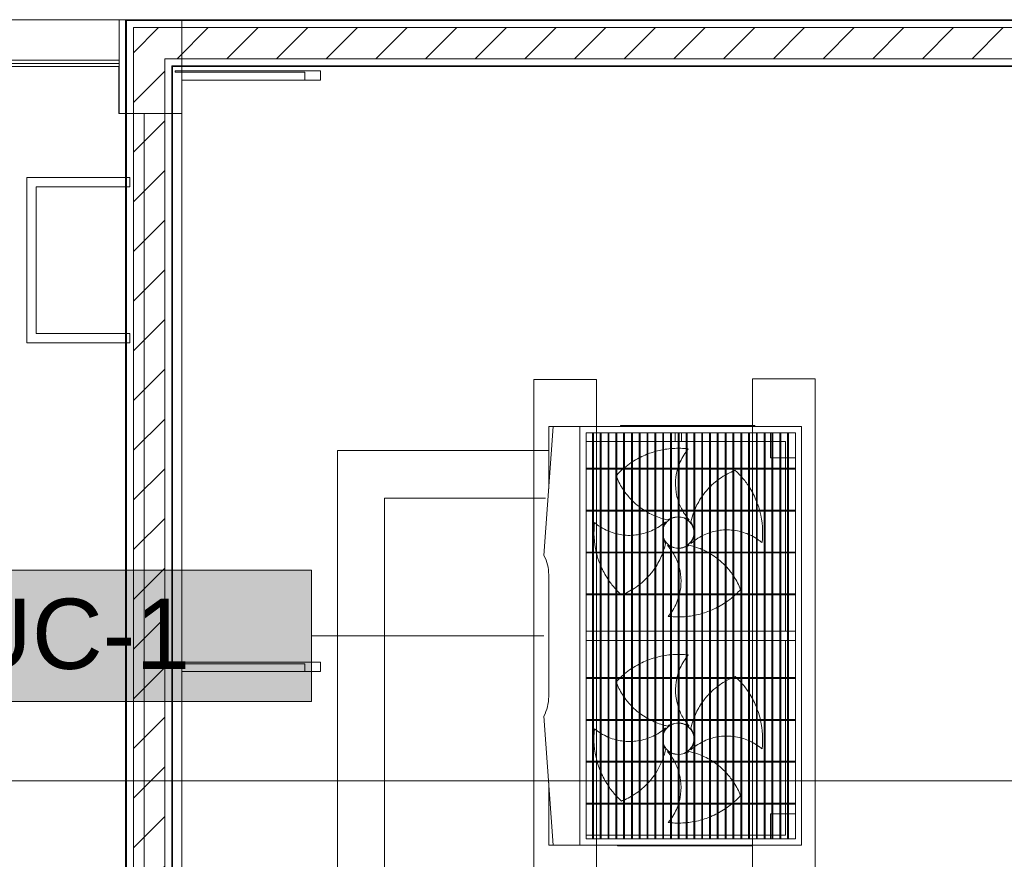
# Model space of a CAD drawing. Header units: metres. Extents: x 2.5 to 41.3, y -72.9 to -49.4.
# Tile 23 of 28: x 34.7 to 37.8, y -53.7 to -51. Entities that reach past the tile are written whole.
import ezdxf

# ---------------------------------------------------------------- set-up
doc = ezdxf.new("R2010")
doc.units = ezdxf.units.M
for name, color, linetype, lineweight in [('A-COLS', 7, 'Continuous', 18), ('A-GLAZ-CWMG', 7, 'Continuous', 18), ('A-WALL', 7, 'Continuous', 18), ('A-WALL-PATT', 7, 'Continuous', 18), ('G-ANNO-SYMB', 7, 'Continuous', 9), ('I-WALL', 7, 'Continuous', 18), ('M-EQPM', 7, 'Continuous', 18), ('S-BEAM', 7, 'Continuous', 18), ('S-COLS', 7, 'Continuous', 18)]:
    doc.layers.add(name, color=color, linetype=linetype, lineweight=lineweight)
for name, color, linetype, lineweight, true_color in [('LAJE TÉCNICA -FRIG_dwg', 7, 'Continuous', 18, 0x767676), ('M-EQPM-IDEN', 1, 'Continuous', 9, 0xff0000), ('TUB_FRIGO', 30, 'Continuous', 18, 0xff7f00)]:
    doc.layers.add(name, color=color, linetype=linetype, lineweight=lineweight, true_color=true_color)
doc.styles.add('Arial_4', font='arial.ttf', dxfattribs={"height": 0.225})
pattern_1 = [(50, (21.555, -62.9), (0.5465545, -0.047815), [0.05715, -0.62865]), (355, (21.555, -62.9), (-0.105728, 0.573166), [0.04572, -0.50292]), (100.451, (21.601, -62.904), (0.440828, 0.525349), [0.04857, -0.53427]), (46.184, (21.555, -62.748), (0.813237, -0.12613), [0.08573, -0.94298]), (96.636, (21.623, -62.758), (0.712212, 0.742287), [0.07286, -0.80141]), (351.184, (21.555, -62.748), (0.712217, 0.742274), [0.06858, -0.75438]), (21, (21.631, -62.786), (0.454846, -0.306795), [0.05715, -0.62865]), (326, (21.631, -62.786), (0.185405, 0.55256), [0.04572, -0.50292]), (71.451, (21.669, -62.811), (0.640251, 0.245763), [0.04857, -0.53427]), (37.5, (21.555, -62.9), (0.009261, 0.2536672), [0.02515, -0.47168, 0.02515, -0.48539, -0.50482]), (37.5, (21.555, -62.9), (0.009261, 0.2536672), [-1.007, 0.02515, -0.47968]), (7.5, (21.555, -62.9), (0.2004558, 0.300546), [0.02515, -0.26594, 0.02515, -0.46025, -0.1924]), (7.5, (21.555, -62.9), (0.2004558, 0.300546), [-0.77648, 0.02515, -0.16726]), (327.5, (21.385, -62.9), (0.4067682, -0.0171882), [0.02515, -0.16535, 0.02515, -0.56921, -0.78867]), (327.5, (21.385, -62.9), (0.4067682, -0.0171882), [-0.78486, 0.02515, -0.76352]), (317.5, (21.309, -62.9), (0.444383, 0.0762794), [0.02515, -0.2225, 0.02515, -0.36957, -0.56007]), (317.5, (21.309, -62.9), (0.444383, 0.0762794), [-0.64237, 0.02515, -0.53492])]
pattern_2 = [(45, (21.555, -62.9), (-0.0795495, 0.0795495), [])]

# ---------------------------------------------------------------- blocks, each defined once
blk = doc.blocks.new('Rectangular Mullion - 50 x 150mm-8366539-LAJE TÉCNICA - FRIGORÍFICA')
at = {"layer": 'A-GLAZ-CWMG', "color": 253, "true_color": 0xaaaaaa}
for p, q in [((35.1876, -51.2088), (35.1876, -51.2138)), ((35.6529, -51.2088), (35.1876, -51.2088)), ((35.1876, -51.2138), (35.6026, -51.2138)), ((35.6026, -51.2138), (35.6026, -51.2388)), ((35.6529, -51.2388), (35.6529, -51.2088)), ((35.6026, -51.2388), (35.2086, -51.2388)), ((35.6026, -51.2388), (35.6529, -51.2388))]:
    blk.add_line(p, q, dxfattribs=at)
blk = doc.blocks.new('Rectangular Mullion - 50 x 150mm-8366537-LAJE TÉCNICA - FRIGORÍFICA')
at = {"layer": 'A-GLAZ-CWMG', "color": 253, "true_color": 0xaaaaaa}
for p, q in [((35.1876, -53.1025), (35.1876, -53.1075)), ((35.6529, -53.1025), (35.1876, -53.1025)), ((35.1876, -53.1075), (35.6026, -53.1075)), ((35.6026, -53.1075), (35.6026, -53.1325)), ((35.6529, -53.1325), (35.6529, -53.1025)), ((35.2086, -53.1325), (35.6026, -53.1325)), ((35.6026, -53.1325), (35.6529, -53.1325))]:
    blk.add_line(p, q, dxfattribs=at)
blk = doc.blocks.new('Equipamento mecânico 1 - Equipamento mecânico 1-7994263-LAJE TÉCNICA - FRIGORÍFICA')
at = {"layer": 'M-EQPM', "color": 1, "true_color": 0xff0000}
for p, q in [((35.0424, -51.5504), (34.7124, -51.5504)), ((34.7124, -51.5504), (34.7124, -52.0804)), ((35.0424, -51.5504), (34.7124, -51.5504)), ((34.7124, -51.5504), (34.7124, -52.0804)), ((35.0424, -51.5804), (35.0424, -51.5504)), ((35.0424, -51.5804), (35.0424, -51.5504)), ((34.7424, -51.5804), (35.0424, -51.5804)), ((34.7424, -52.0504), (34.7424, -51.5804)), ((34.7424, -51.5804), (35.0424, -51.5804)), ((34.7424, -52.0504), (34.7424, -51.5804)), ((35.0424, -52.0504), (34.7424, -52.0504)), ((35.0424, -52.0504), (34.7424, -52.0504)), ((35.0424, -52.0804), (35.0424, -52.0504)), ((35.0424, -52.0804), (35.0424, -52.0504)), ((34.7124, -52.0804), (35.0424, -52.0804)), ((34.7124, -52.0804), (35.0424, -52.0804))]:
    blk.add_line(p, q, dxfattribs=at)
blk = doc.blocks.new('4 GRE - ESCOLA DE CINEMA E AUDIOVISUAL CINE REX R07_rvt-1-LAJE TÉCNICA - FRIGORÍFICA')
at = {"layer": 'A-WALL-PATT', "true_color": 0xd4d4d4}
h = blk.add_hatch(dxfattribs=at)
h.set_pattern_fill('FP_1', color=254, style=0, pattern_type=2)
h.set_pattern_definition(pattern_1)
h.paths.add_polyline_path([(40.0373, -51.0479), (40.1673, -51.0479), (40.1673, -51.0454), (35.029, -51.0454), (35.029, -51.0479), (39.4277, -51.0479)])
h = blk.add_hatch(dxfattribs=at)
h.set_pattern_fill('FP_1', color=254, style=0, pattern_type=2)
h.set_pattern_definition(pattern_1)
h.paths.add_polyline_path([(35.029, -54.842), (35.0315, -54.842), (35.0309, -52.0804), (35.029, -52.0804), (35.029, -54.4523)])
h.paths.add_polyline_path([(35.0315, -52.0504), (35.0312, -51.5804), (35.029, -51.5804), (35.029, -52.0504), (35.0309, -52.0504)])
h.paths.add_polyline_path([(35.029, -51.5504), (35.0315, -51.5504), (35.0315, -51.0479), (35.029, -51.0479), (35.029, -51.3037)])
h = blk.add_hatch(dxfattribs=at)
h.set_pattern_fill('FP_2', color=254, style=0, pattern_type=2)
h.set_pattern_definition(pattern_2)
h.paths.add_polyline_path([(40.0373, -51.1704), (40.0373, -51.0704), (35.054, -51.0704), (35.054, -51.1704), (39.4277, -51.1704)])
h = blk.add_hatch(dxfattribs=at)
h.set_pattern_fill('FP_2', color=254, style=0, pattern_type=2)
h.set_pattern_definition(pattern_2)
h.paths.add_polyline_path([(35.154, -54.842), (35.154, -51.1704), (35.054, -51.1704), (35.054, -54.842), (35.1385, -54.842)])
h = blk.add_hatch(dxfattribs=at)
h.set_pattern_fill('FP_1', color=254, style=0, pattern_type=2)
h.set_pattern_definition(pattern_1)
h.paths.add_polyline_path([(40.0373, -51.1954), (40.0373, -51.1929), (35.1765, -51.1929), (35.1765, -51.1954), (39.4277, -51.1954)])
h = blk.add_hatch(dxfattribs=at)
h.set_pattern_fill('FP_1', color=254, style=0, pattern_type=2)
h.set_pattern_definition(pattern_1)
h.paths.add_polyline_path([(35.1765, -54.842), (35.179, -54.842), (35.179, -51.1954), (35.1765, -51.1954), (35.1765, -54.4523)])
at = {"layer": 'S-COLS', "true_color": 0xaaaaaa}
h = blk.add_hatch(dxfattribs=at)
h.set_pattern_fill('FP_12', color=253, style=0, pattern_type=2)
h.set_pattern_definition([(50, (21.555, -62.9), (0.273274, -0.0239114), [0.02858, -0.31433]), (355, (21.555, -62.9), (-0.0528634, 0.286588), [0.02286, -0.25146]), (100.451, (21.578, -62.902), (0.220418, 0.2626804), [0.02429, -0.26714]), (46.184, (21.555, -62.824), (0.4066185, -0.0630575), [0.04286, -0.47149]), (96.636, (21.589, -62.829), (0.3561065, 0.371139), [0.03643, -0.4007]), (351.184, (21.555, -62.824), (0.356108, 0.371137), [0.03429, -0.37719]), (21, (21.593, -62.843), (0.2274184, -0.1533992), [0.02858, -0.31433]), (326, (21.593, -62.843), (0.092705, 0.276284), [0.02286, -0.25146]), (71.451, (21.612, -62.856), (0.3201318, 0.1228847), [0.02429, -0.26714]), (37.5, (21.555, -62.9), (0.0046375, 0.12683267), [0.00251, -0.2459, 0.00251, -0.25276, -0.25241]), (37.5, (21.555, -62.9), (0.0046375, 0.12683267), [-0.50368, 0.00251, -0.2499]), (7.5, (21.555, -62.9), (0.1002335, 0.1502687), [0.00251, -0.14303, 0.00251, -0.24018, -0.0962]), (7.5, (21.555, -62.9), (0.1002335, 0.1502687), [-0.38824, 0.00251, -0.09369]), (327.5, (21.47, -62.9), (0.2033841, -0.0085941), [0.00251, -0.09274, 0.00251, -0.29467, -0.39433]), (327.5, (21.47, -62.9), (0.2033841, -0.0085941), [-0.39243, 0.00251, -0.39182]), (317.5, (21.432, -62.9), (0.2221916, 0.0381397), [0.00251, -0.12131, 0.00251, -0.19484, -0.28003]), (317.5, (21.432, -62.9), (0.2221916, 0.0381397), [-0.32118, 0.00251, -0.27752])])
h.paths.add_polyline_path([(35.0086, -51.3455), (35.0086, -51.1955), (35.0073, -51.1955), (35.0073, -51.3455)])
at = {"layer": 'A-WALL', "color": 253, "true_color": 0xaaaaaa}
for p, q in [((40.0373, -51.0454), (35.029, -51.0454)), ((35.029, -51.0454), (35.029, -51.0479)), ((35.029, -51.0479), (35.029, -51.1954)), ((35.0315, -51.0479), (40.0373, -51.0479)), ((35.0315, -51.0704), (35.0315, -51.0479)), ((35.0315, -51.1954), (35.0315, -51.0704)), ((35.054, -51.0704), (40.0373, -51.0704)), ((35.054, -51.1704), (35.054, -51.0704)), ((31.9039, -51.1754), (35.0086, -51.1754)), ((35.0086, -51.1854), (31.9039, -51.1854)), ((35.029, -51.1954), (35.029, -54.842)), ((35.0315, -51.1954), (35.0315, -54.842)), ((35.054, -51.1954), (35.054, -51.1704)), ((35.054, -51.1954), (35.054, -54.842)), ((35.154, -51.1704), (40.0373, -51.1704)), ((35.154, -51.1929), (35.154, -51.1704)), ((35.154, -51.1954), (35.154, -51.1929)), ((35.154, -51.1954), (35.154, -54.842)), ((35.1765, -51.1929), (40.0373, -51.1929)), ((35.1765, -51.1954), (35.1765, -51.1929)), ((35.1765, -51.1954), (35.1765, -54.842)), ((35.179, -51.1954), (40.0373, -51.1954)), ((35.179, -54.842), (35.179, -51.1954))]:
    blk.add_line(p, q, dxfattribs=at)
at = {"layer": 'I-WALL', "color": 253, "true_color": 0xaaaaaa}
for p, q in [((31.9039, -51.0454), (35.029, -51.0454)), ((35.0086, -51.1754), (31.9039, -51.1754))]:
    blk.add_line(p, q, dxfattribs=at)
at = {"layer": 'S-COLS', "color": 253, "true_color": 0xaaaaaa}
for p, q in [((35.0073, -51.3455), (35.0073, -51.1955)), ((35.0086, -51.3455), (35.0073, -51.3455))]:
    blk.add_line(p, q, dxfattribs=at)
at = {"layer": 'A-GLAZ-CWMG', "color": 253, "lineweight": 18, "true_color": 0xaaaaaa}
for name in ['Rectangular Mullion - 50 x 150mm-8366539-LAJE TÉCNICA - FRIGORÍFICA', 'Rectangular Mullion - 50 x 150mm-8366537-LAJE TÉCNICA - FRIGORÍFICA']:
    blk.add_blockref(name, (0, 0), dxfattribs=at)
at = {"layer": 'M-EQPM', "color": 1, "lineweight": 18, "true_color": 0xff0000}
blk.add_blockref('Equipamento mecânico 1 - Equipamento mecânico 1-7994263-LAJE TÉCNICA - FRIGORÍFICA', (0, 0), dxfattribs=at)
blk = doc.blocks.new('Family - V401-298787-LAJE TÉCNICA - FRIGORÍFICA')
at = {"layer": 'S-BEAM', "color": 253, "true_color": 0xaaaaaa}
for p in [(-1.26, -0.0649), (1.26, -0.075)]:
    blk.add_line(p, (-1.26, -0.075), dxfattribs=at)
blk = doc.blocks.new('Family - P9-298925-LAJE TÉCNICA - FRIGORÍFICA')
at = {"layer": 'S-COLS', "color": 253, "true_color": 0xaaaaaa}
for p, q in [((0.1, 0.15), (-0.1, 0.15)), ((-0.1, 0.15), (-0.1, -0.15)), ((0.1, -0.15), (0.1, 0.15)), ((-0.1, -0.15), (0.1, -0.15))]:
    blk.add_line(p, q, dxfattribs=at)
blk = doc.blocks.new('Family - P9-301712-LAJE TÉCNICA - FRIGORÍFICA')
at = {"layer": 'S-COLS', "color": 253, "true_color": 0xaaaaaa}
for p, q in [((0.1, 0.15), (-0.1, 0.15)), ((-0.1, 0.15), (-0.1, -0.15)), ((0.1, -0.15), (0.1, 0.15)), ((-0.1, -0.15), (0.1, -0.15))]:
    blk.add_line(p, q, dxfattribs=at)
blk = doc.blocks.new('Family - V503-298935-LAJE TÉCNICA - FRIGORÍFICA')
at = {"layer": 'S-BEAM', "color": 253, "true_color": 0xaaaaaa}
for p, q in [((0.06, 1.5007), (-0.06, 1.5007)), ((-0.06, 1.5007), (-0.06, -1.5007)), ((0.06, -1.5007), (0.06, 1.5007)), ((-0.06, -1.5007), (0.06, -1.5007))]:
    blk.add_line(p, q, dxfattribs=at)
blk = doc.blocks.new('Family - V501-298937-LAJE TÉCNICA - FRIGORÍFICA')
at = {"layer": 'S-BEAM', "color": 253, "true_color": 0xaaaaaa}
for p, q in [((2.35515, 0.075), (-2.35515, 0.075)), ((-2.35515, 0.075), (-2.35515, -0.075)), ((-2.35515, -0.075), (2.35515, -0.075))]:
    blk.add_line(p, q, dxfattribs=at)
blk = doc.blocks.new('ESTRUTURAL CINE REX _011_IFC-1-LAJE TÉCNICA - FRIGORÍFICA')
at = {"layer": 'A-COLS', "color": 253, "lineweight": 18, "true_color": 0xaaaaaa}
blk.add_blockref('Family - P9-301712-LAJE TÉCNICA - FRIGORÍFICA', (35.1086, -51.1955), dxfattribs=at)
at = {"layer": 'S-BEAM', "color": 253, "lineweight": 18, "true_color": 0xaaaaaa}
for name, p in [('Family - V501-298937-LAJE TÉCNICA - FRIGORÍFICA', (37.5638, -51.1205)), ('Family - V401-298787-LAJE TÉCNICA - FRIGORÍFICA', (33.7486, -51.1205)), ('Family - V503-298935-LAJE TÉCNICA - FRIGORÍFICA', (35.1486, -52.8462))]:
    blk.add_blockref(name, p, dxfattribs=at)
at = {"layer": 'S-COLS', "color": 253, "lineweight": 18, "true_color": 0xaaaaaa}
blk.add_blockref('Family - P9-298925-LAJE TÉCNICA - FRIGORÍFICA', (35.1086, -51.1955), dxfattribs=at)
blk = doc.blocks.new('Midea_VRF_Outdoor_MVCMax-M615_670_730_785_850_WV2GN1_50_60Hz_ - MVC-M670WV2GN1-V5-LAJE TÉCNICA - FRIGORÍFICA')
at = {"layer": 'M-EQPM', "color": 1, "true_color": 0xff0000}
for p, q in [((0.67, 0.395), (-0.67, 0.395)), ((-0.67, 0.395), (-0.67, -0.315)), ((0.67, -0.315), (0.67, 0.395)), ((0.65, 0.3755), (-0.65, 0.3755)), ((-0.65, 0.3755), (-0.65, 0.375)), ((-0.65, 0.375), (0.65, 0.375)), ((-0.65, -0.295), (-0.65, 0.375)), ((-0.65, 0.375), (0.65, 0.375)), ((0.65, 0.353), (-0.65, 0.353)), ((-0.65, 0.353), (-0.65, 0.35)), ((-0.65, 0.35), (0.65, 0.35)), ((-0.57, 0.353), (-0.57, 0.375)), ((-0.57, 0.328), (-0.57, 0.35)), ((-0.533, 0.3755), (-0.536, 0.3755)), ((-0.536, 0.3755), (-0.536, -0.2945)), ((-0.533, -0.2945), (-0.533, 0.3755)), ((-0.399, 0.3755), (-0.402, 0.3755)), ((-0.402, 0.3755), (-0.402, -0.2945)), ((-0.399, -0.2945), (-0.399, 0.3755)), ((-0.265, 0.3755), (-0.268, 0.3755)), ((-0.268, 0.3755), (-0.268, -0.2945)), ((-0.265, -0.2945), (-0.265, 0.3755)), ((-0.131, 0.3755), (-0.134, 0.3755)), ((-0.134, 0.3755), (-0.134, -0.2945)), ((-0.131, -0.2945), (-0.131, 0.3755)), ((0.015, 0.3755), (-0.015, 0.3755)), ((-0.015, 0.3755), (-0.015, -0.2945)), ((0.015, -0.2945), (0.015, 0.3755)), ((0.137, 0.3755), (0.134, 0.3755)), ((0.134, 0.3755), (0.134, -0.2945)), ((0.137, -0.2945), (0.137, 0.3755)), ((0.271, 0.3755), (0.268, 0.3755)), ((0.268, 0.3755), (0.268, -0.2945)), ((0.271, -0.2945), (0.271, 0.3755)), ((0.405, 0.3755), (0.402, 0.3755)), ((0.402, 0.3755), (0.402, -0.2945)), ((0.405, -0.2945), (0.405, 0.3755)), ((0.539, 0.3755), (0.536, 0.3755)), ((0.536, 0.3755), (0.536, -0.2945)), ((0.539, -0.2945), (0.539, 0.3755)), ((0.57, 0.375), (0.57, 0.353)), ((0.57, 0.35), (0.57, 0.328)), ((0.65, 0.375), (0.65, 0.3755)), ((0.65, 0.375), (0.65, -0.295)), ((0.65, 0.35), (0.65, 0.353)), ((0.65, 0.328), (-0.65, 0.328)), ((-0.65, 0.328), (-0.65, 0.325)), ((-0.65, 0.325), (0.65, 0.325)), ((-0.536, 0.343), (-0.6224, 0.343)), ((-0.6224, 0.343), (-0.6224, 0.328)), ((-0.6224, 0.343), (-0.536, 0.343)), ((-0.6224, 0.328), (-0.6224, 0.343)), ((-0.6224, 0.325), (-0.6224, 0.303)), ((-0.6224, 0.303), (-0.6224, 0.325)), ((-0.57, 0.303), (-0.57, 0.325)), ((-0.402, 0.343), (-0.533, 0.343)), ((-0.533, 0.343), (-0.402, 0.343)), ((-0.268, 0.343), (-0.399, 0.343)), ((-0.399, 0.343), (-0.268, 0.343)), ((-0.134, 0.343), (-0.265, 0.343)), ((-0.265, 0.343), (-0.134, 0.343)), ((-0.015, 0.343), (-0.131, 0.343)), ((-0.131, 0.343), (-0.015, 0.343)), ((0.134, 0.343), (0.015, 0.343)), ((0.015, 0.343), (0.134, 0.343)), ((0.268, 0.343), (0.137, 0.343)), ((0.137, 0.343), (0.268, 0.343)), ((0.402, 0.343), (0.271, 0.343)), ((0.271, 0.343), (0.402, 0.343)), ((0.536, 0.343), (0.405, 0.343)), ((0.405, 0.343), (0.536, 0.343)), ((0.6389, 0.343), (0.539, 0.343)), ((0.539, 0.343), (0.6389, 0.343)), ((0.57, 0.325), (0.57, 0.303)), ((0.6389, 0.328), (0.6389, 0.343)), ((0.6389, 0.343), (0.6389, 0.328)), ((0.6389, 0.303), (0.6389, 0.325)), ((0.6389, 0.325), (0.6389, 0.303)), ((0.65, 0.325), (0.65, 0.328)), ((0.65, 0.303), (-0.65, 0.303)), ((-0.65, 0.303), (-0.65, 0.3)), ((-0.65, 0.3), (0.65, 0.3)), ((-0.65, 0.2955), (-0.57, 0.2955)), ((-0.6224, 0.3), (-0.6224, 0.278)), ((-0.6224, 0.278), (-0.6224, 0.3)), ((-0.57, 0.2955), (-0.57, 0.3)), ((0.57, 0.3), (0.57, 0.295)), ((0.57, 0.295), (0.65, 0.295)), ((0.6389, 0.278), (0.6389, 0.3)), ((0.6389, 0.3), (0.6389, 0.278)), ((0.65, 0.3), (0.65, 0.303)), ((0.65, 0.278), (-0.65, 0.278)), ((-0.65, 0.278), (-0.65, 0.275)), ((-0.65, 0.275), (0.65, 0.275)), ((0.65, 0.253), (-0.65, 0.253)), ((-0.65, 0.253), (-0.65, 0.25)), ((-0.6224, 0.275), (-0.6224, 0.253)), ((-0.6224, 0.253), (-0.6224, 0.275)), ((0.6389, 0.253), (0.6389, 0.275)), ((0.6389, 0.275), (0.6389, 0.253)), ((0.65, 0.275), (0.65, 0.278)), ((0.65, 0.25), (0.65, 0.253)), ((-0.67, 0.2455), (-0.673, 0.2455)), ((-0.673, 0.2455), (-0.673, 0.2255)), ((-0.673, 0.2455), (-0.673, 0.2448)), ((-0.673, -0.1645), (-0.673, 0.2255)), ((-0.65, 0.25), (0.65, 0.25)), ((0.65, 0.228), (-0.65, 0.228)), ((-0.65, 0.228), (-0.65, 0.225)), ((-0.65, 0.225), (0.65, 0.225)), ((-0.6224, 0.25), (-0.6224, 0.228)), ((-0.6224, 0.228), (-0.6224, 0.25)), ((-0.6224, 0.225), (-0.6224, 0.203)), ((-0.6224, 0.203), (-0.6224, 0.225)), ((0.6389, 0.228), (0.6389, 0.25)), ((0.6389, 0.25), (0.6389, 0.228)), ((0.6389, 0.203), (0.6389, 0.225)), ((0.6389, 0.225), (0.6389, 0.203)), ((0.65, 0.225), (0.65, 0.228)), ((0.673, 0.235), (0.67, 0.235)), ((0.673, 0.2343), (0.673, 0.235)), ((0.673, 0.215), (0.673, 0.235)), ((0.65, 0.203), (-0.65, 0.203)), ((-0.65, 0.203), (-0.65, 0.2)), ((-0.65, 0.2), (0.65, 0.2)), ((-0.6224, 0.2), (-0.6224, 0.178)), ((-0.6224, 0.178), (-0.6224, 0.2)), ((0.6389, 0.178), (0.6389, 0.2)), ((0.6389, 0.2), (0.6389, 0.178)), ((0.65, 0.2), (0.65, 0.203)), ((0.673, 0.215), (0.673, -0.175)), ((0.65, 0.178), (-0.65, 0.178)), ((-0.65, 0.178), (-0.65, 0.175)), ((-0.65, 0.175), (0.65, 0.175)), ((-0.6224, 0.175), (-0.6224, 0.153)), ((-0.6224, 0.153), (-0.6224, 0.175)), ((0.6389, 0.153), (0.6389, 0.175)), ((0.6389, 0.175), (0.6389, 0.153)), ((0.65, 0.175), (0.65, 0.178)), ((0.65, 0.153), (-0.65, 0.153)), ((-0.65, 0.153), (-0.65, 0.15)), ((-0.65, 0.15), (0.65, 0.15)), ((0.65, 0.128), (-0.65, 0.128)), ((-0.65, 0.128), (-0.65, 0.125)), ((-0.6224, 0.15), (-0.6224, 0.128)), ((-0.6224, 0.128), (-0.6224, 0.15)), ((0.6389, 0.128), (0.6389, 0.15)), ((0.6389, 0.15), (0.6389, 0.128)), ((0.65, 0.15), (0.65, 0.153)), ((0.65, 0.125), (0.65, 0.128)), ((-0.65, 0.125), (0.65, 0.125)), ((0.65, 0.103), (-0.65, 0.103)), ((-0.65, 0.103), (-0.65, 0.1)), ((-0.65, 0.1), (0.65, 0.1)), ((-0.6224, 0.125), (-0.6224, 0.103)), ((-0.6224, 0.103), (-0.6224, 0.125)), ((-0.6224, 0.1), (-0.6224, 0.078)), ((-0.6224, 0.078), (-0.6224, 0.1)), ((0.6389, 0.103), (0.6389, 0.125)), ((0.6389, 0.125), (0.6389, 0.103)), ((0.6389, 0.078), (0.6389, 0.1)), ((0.6389, 0.1), (0.6389, 0.078)), ((0.65, 0.1), (0.65, 0.103)), ((0.65, 0.078), (-0.65, 0.078)), ((-0.65, 0.078), (-0.65, 0.075)), ((-0.65, 0.075), (0.65, 0.075)), ((-0.6224, 0.075), (-0.6224, 0.053)), ((-0.6224, 0.053), (-0.6224, 0.075)), ((0.6389, 0.053), (0.6389, 0.075)), ((0.6389, 0.075), (0.6389, 0.053)), ((0.65, 0.075), (0.65, 0.078)), ((0.65, 0.053), (-0.65, 0.053)), ((-0.65, 0.053), (-0.65, 0.05)), ((-0.65, 0.05), (0.65, 0.05)), ((-0.6224, 0.05), (-0.6224, 0.028)), ((-0.6224, 0.028), (-0.6224, 0.05)), ((0.6389, 0.028), (0.6389, 0.05)), ((0.6389, 0.05), (0.6389, 0.028)), ((0.65, 0.05), (0.65, 0.053)), ((0.65, 0.028), (-0.65, 0.028)), ((-0.65, 0.028), (-0.65, 0.025)), ((-0.65, 0.025), (0.65, 0.025)), ((-0.6224, 0.01), (-0.65, 0.01)), ((0.65, 0.003), (-0.65, 0.003)), ((-0.65, 0.003), (-0.65, 0)), ((-0.6224, 0.025), (-0.6224, 0.003)), ((-0.6224, 0.003), (-0.6224, 0.025)), ((0.6389, 0.003), (0.6389, 0.025)), ((0.6389, 0.025), (0.6389, 0.003)), ((0.65, 0.025), (0.65, 0.028)), ((0.65, 0), (0.65, 0.003)), ((-0.65, 0), (0.65, 0)), ((-0.65, -0.01), (-0.6224, -0.01)), ((0.65, -0.022), (-0.65, -0.022)), ((-0.65, -0.022), (-0.65, -0.025)), ((-0.65, -0.025), (0.65, -0.025)), ((-0.6224, 0), (-0.6224, -0.022)), ((-0.6224, -0.022), (-0.6224, 0)), ((-0.6224, -0.025), (-0.6224, -0.047)), ((-0.6224, -0.047), (-0.6224, -0.025)), ((0.6389, -0.022), (0.6389, 0)), ((0.6389, 0), (0.6389, -0.022)), ((0.6389, -0.047), (0.6389, -0.025)), ((0.6389, -0.025), (0.6389, -0.047)), ((0.65, -0.025), (0.65, -0.022)), ((0.65, -0.047), (-0.65, -0.047)), ((-0.65, -0.047), (-0.65, -0.05)), ((-0.65, -0.05), (0.65, -0.05)), ((-0.6224, -0.05), (-0.6224, -0.072)), ((-0.6224, -0.072), (-0.6224, -0.05)), ((0.6389, -0.072), (0.6389, -0.05)), ((0.6389, -0.05), (0.6389, -0.072)), ((0.65, -0.05), (0.65, -0.047)), ((0.65, -0.072), (-0.65, -0.072)), ((-0.65, -0.072), (-0.65, -0.075)), ((-0.65, -0.075), (0.65, -0.075)), ((-0.6224, -0.075), (-0.6224, -0.097)), ((-0.6224, -0.097), (-0.6224, -0.075)), ((0.6389, -0.097), (0.6389, -0.075)), ((0.6389, -0.075), (0.6389, -0.097)), ((0.65, -0.075), (0.65, -0.072)), ((0.65, -0.097), (-0.65, -0.097)), ((-0.65, -0.097), (-0.65, -0.1)), ((-0.65, -0.1), (0.65, -0.1)), ((0.65, -0.122), (-0.65, -0.122)), ((-0.65, -0.122), (-0.65, -0.125)), ((-0.65, -0.125), (0.65, -0.125)), ((-0.6224, -0.1), (-0.6224, -0.122)), ((-0.6224, -0.122), (-0.6224, -0.1)), ((-0.6224, -0.125), (-0.6224, -0.147)), ((-0.6224, -0.147), (-0.6224, -0.125)), ((0.6389, -0.122), (0.6389, -0.1)), ((0.6389, -0.1), (0.6389, -0.122)), ((0.6389, -0.147), (0.6389, -0.125)), ((0.6389, -0.125), (0.6389, -0.147)), ((0.65, -0.1), (0.65, -0.097)), ((0.65, -0.125), (0.65, -0.122)), ((0.65, -0.147), (-0.65, -0.147)), ((-0.65, -0.147), (-0.65, -0.15)), ((-0.65, -0.15), (0.65, -0.15)), ((-0.6224, -0.15), (-0.6224, -0.172)), ((-0.6224, -0.172), (-0.6224, -0.15)), ((0.6389, -0.172), (0.6389, -0.15)), ((0.6389, -0.15), (0.6389, -0.172)), ((0.65, -0.15), (0.65, -0.147)), ((-0.673, -0.1645), (-0.673, -0.1845)), ((-0.673, -0.1838), (-0.673, -0.1845)), ((-0.673, -0.1845), (-0.67, -0.1845)), ((0.65, -0.172), (-0.65, -0.172)), ((-0.65, -0.172), (-0.65, -0.175)), ((-0.65, -0.175), (0.65, -0.175)), ((-0.6224, -0.175), (-0.6224, -0.197)), ((-0.6224, -0.197), (-0.6224, -0.175)), ((0.6389, -0.197), (0.6389, -0.175)), ((0.6389, -0.175), (0.6389, -0.197)), ((0.65, -0.175), (0.65, -0.172)), ((0.673, -0.195), (0.673, -0.175)), ((0.65, -0.197), (-0.65, -0.197)), ((-0.65, -0.197), (-0.65, -0.2)), ((-0.65, -0.2), (0.65, -0.2)), ((-0.6224, -0.2), (-0.6224, -0.222)), ((-0.6224, -0.222), (-0.6224, -0.2)), ((0.6389, -0.222), (0.6389, -0.2)), ((0.6389, -0.2), (0.6389, -0.222)), ((0.65, -0.2), (0.65, -0.197)), ((0.67, -0.195), (0.673, -0.195)), ((0.673, -0.195), (0.673, -0.1943)), ((0.65, -0.222), (-0.65, -0.222)), ((-0.65, -0.222), (-0.65, -0.225)), ((-0.65, -0.225), (0.65, -0.225)), ((0.65, -0.247), (-0.65, -0.247)), ((-0.65, -0.247), (-0.65, -0.25)), ((-0.65, -0.25), (0.65, -0.25)), ((-0.6224, -0.225), (-0.6224, -0.247)), ((-0.6224, -0.247), (-0.6224, -0.225)), ((-0.6224, -0.25), (-0.6224, -0.272)), ((-0.6224, -0.272), (-0.6224, -0.25)), ((0.6389, -0.247), (0.6389, -0.225)), ((0.6389, -0.225), (0.6389, -0.247)), ((0.6389, -0.272), (0.6389, -0.25)), ((0.6389, -0.25), (0.6389, -0.272)), ((0.65, -0.225), (0.65, -0.222)), ((0.65, -0.25), (0.65, -0.247)), ((0.65, -0.272), (-0.65, -0.272)), ((-0.65, -0.272), (-0.65, -0.275)), ((-0.65, -0.275), (0.65, -0.275)), ((-0.6224, -0.275), (-0.6224, -0.295)), ((-0.6224, -0.295), (-0.6224, -0.275)), ((0.6389, -0.295), (0.6389, -0.275)), ((0.6389, -0.275), (0.6389, -0.295)), ((0.65, -0.275), (0.65, -0.272)), ((-0.67, -0.315), (0.67, -0.315)), ((-0.67, -0.315), (-0.67, -0.4009)), ((0.67, -0.315), (-0.67, -0.315)), ((0.65, -0.295), (-0.65, -0.295)), ((-0.536, -0.2945), (-0.533, -0.2945)), ((-0.402, -0.2945), (-0.399, -0.2945)), ((-0.268, -0.2945), (-0.265, -0.2945)), ((-0.134, -0.2945), (-0.131, -0.2945)), ((-0.015, -0.2945), (0.015, -0.2945)), ((0.134, -0.2945), (0.137, -0.2945)), ((0.268, -0.2945), (0.271, -0.2945)), ((0.402, -0.2945), (0.405, -0.2945)), ((0.536, -0.2945), (0.539, -0.2945)), ((0.67, -0.4006), (0.67, -0.315)), ((-0.67, -0.4009), (-0.2572, -0.43)), ((-0.67, -0.4009), (-0.67, -0.415)), ((0.2578, -0.4303), (0.67, -0.4006)), ((0.67, -0.415), (0.67, -0.4006)), ((-0.67, -0.415), (-0.4701, -0.415)), ((-0.195, -0.415), (0.195, -0.415)), ((0.47, -0.415), (0.67, -0.415))]:
    blk.add_line(p, q, dxfattribs=at)
for centre, radius, start, end in [((-0.3302, 0), 0.27, 105.4369, 109.6994), ((-0.3302, 0), 0.27, 83.171, 104.6604), ((-0.1651, 0.156), 0.1739, 139.8861, 145.8463), ((0.3298, 0), 0.27, 103.2575, 109.7442), ((0.3298, 0), 0.27, 83.171, 102.6111), ((0.4949, 0.156), 0.1739, 139.8861, 145.8463), ((-0.3302, 0), 0.27, 123.2095, 130.9698), ((-0.3302, 0), 0.27, 111.5747, 121.9812), ((-0.1651, 0.156), 0.1739, 156.5266, 164.2427), ((-0.1651, 0.156), 0.1739, 147.0316, 155.4744), ((0.3298, 0), 0.27, 123.2095, 130.9698), ((0.3298, 0), 0.27, 111.5747, 121.9812), ((0.4949, 0.156), 0.1739, 156.5266, 164.2427), ((0.4949, 0.156), 0.1739, 147.0316, 155.4744), ((-0.3302, 0), 0.27, 131.9198, 137.5963), ((-0.1651, 0.156), 0.1739, 165.2949, 172.6975), ((-0.0641, -0.016), 0.2312, 111.3182, 122.8959), ((-0.3302, 0), 0.27, 43.1231, 47.5963), ((0.3298, 0), 0.27, 131.9198, 135.7125), ((0.4949, 0.156), 0.1739, 165.2949, 172.6975), ((0.5959, -0.016), 0.2312, 111.3182, 122.8959), ((0.3298, 0), 0.27, 41.4697, 47.5963), ((-0.3142, 0.2661), 0.2312, 201.3182, 202.4524), ((-0.3142, 0.2661), 0.2312, 203.2874, 209.4112), ((-0.1651, 0.156), 0.1739, 173.6937, 180.7292), ((-0.0641, -0.016), 0.2312, 124.1027, 132.9526), ((-0.3302, 0), 0.27, 41.4697, 42.1731), ((-0.3302, 0), 0.27, 34.6223, 40.6097), ((0.3298, 0), 0.27, 136.5725, 137.5963), ((0.3458, 0.2661), 0.2312, 201.3182, 202.4524), ((0.3458, 0.2661), 0.2312, 204.9217, 209.4112), ((0.4949, 0.156), 0.1739, 173.6937, 180.7292), ((0.5959, -0.016), 0.2312, 124.1027, 132.9526), ((0.3298, 0), 0.27, 39.9564, 40.6097), ((0.3298, 0), 0.27, 34.6223, 39.0064), ((-0.3142, 0.2661), 0.2312, 210.2462, 216.8845), ((-0.1651, 0.156), 0.1739, 181.9997, 189.3278), ((-0.0641, -0.016), 0.2312, 134.0726, 141.2768), ((-0.3302, 0), 0.27, 28.4062, 33.8764), ((0.3458, 0.2661), 0.2312, 210.2462, 216.8845), ((0.4949, 0.156), 0.1739, 181.9997, 189.3278), ((0.5959, -0.016), 0.2312, 134.0726, 141.2768), ((0.3298, 0), 0.27, 28.4062, 33.8764), ((-0.3142, 0.2661), 0.2312, 217.8307, 224.992), ((-0.3142, 0.2661), 0.2312, 226.1336, 234.505), ((-0.1651, 0.156), 0.1739, 190.3271, 197.8637), ((-0.1651, 0.156), 0.1739, 198.9259, 206.7155), ((-0.0641, -0.016), 0.2312, 149.7283, 150.8304), ((-0.0641, -0.016), 0.2312, 142.2591, 148.8725), ((-0.3302, 0), 0.27, 22.5107, 27.6603), ((-0.3302, 0), 0.27, 16.8426, 21.8305), ((0.3458, 0.2661), 0.2312, 217.8307, 224.992), ((0.3458, 0.2661), 0.2312, 226.1336, 234.505), ((0.4949, 0.156), 0.1739, 190.3271, 197.8637), ((0.4949, 0.156), 0.1739, 198.9259, 206.7155), ((0.5959, -0.016), 0.2312, 149.7283, 156.0039), ((0.5959, -0.016), 0.2312, 147.3049, 148.8725), ((0.5959, -0.016), 0.2312, 142.2591, 145.7941), ((0.3298, 0), 0.27, 22.5107, 27.6603), ((0.3298, 0), 0.27, 16.8426, 21.8305), ((-0.3142, 0.2661), 0.2312, 235.8948, 247.4891), ((-0.1651, 0.156), 0.1739, 207.958, 216.5966), ((-0.0641, -0.016), 0.2312, 156.7936, 162.5464), ((-0.0641, -0.016), 0.2312, 152.3412, 156.0039), ((-0.3302, 0), 0.27, 11.3613, 16.1625), ((0.3458, 0.2661), 0.2312, 235.8948, 247.4891), ((0.4949, 0.156), 0.1739, 207.958, 216.5966), ((0.5959, -0.016), 0.2312, 156.7936, 162.5464), ((0.3298, 0), 0.27, 11.3613, 16.1625), ((-0.3302, 0), 0.27, 173.171, 174.0436), ((-0.4862, 0.1651), 0.1739, 229.8861, 232.3546), ((-0.3142, 0.2661), 0.2312, 249.8555, 257.2532), ((-0.4862, 0.1651), 0.1739, 307.5186, 311.5723), ((-0.3102, 0), 0.07, 150, 156.2194), ((-0.3302, 0), 0.05, 34.3456, 145.6544), ((-0.3302, -0.02), 0.07, 60, 120), ((-0.1651, 0.156), 0.1739, 217.8026, 221.5723), ((-0.0641, -0.016), 0.2312, 163.3308, 167.2532), ((-0.3502, 0), 0.07, 23.7806, 30), ((-0.3302, 0), 0.27, 5.9743, 10.7149), ((0.3298, 0), 0.27, 173.171, 174.0436), ((0.1738, 0.1651), 0.1739, 229.8861, 232.3546), ((0.3458, 0.2661), 0.2312, 249.8555, 250.2453), ((0.3458, 0.2661), 0.2312, 251.0297, 257.2532), ((0.1738, 0.1651), 0.1739, 307.5186, 311.5723), ((0.3498, 0), 0.07, 150, 156.2194), ((0.3298, 0), 0.05, 34.3456, 145.6544), ((0.3298, -0.02), 0.07, 60, 120), ((0.4949, 0.156), 0.1739, 217.8026, 221.5723), ((0.5959, -0.016), 0.2312, 163.3308, 167.2532), ((0.3098, 0), 0.07, 23.7806, 30), ((0.3298, 0), 0.27, 5.9743, 10.7149), ((-0.3302, 0), 0.27, 174.6814, 179.3583), ((-0.3302, 0), 0.27, 179.9961, 184.6814), ((-0.4862, 0.1651), 0.1739, 234.1587, 249.8364), ((-0.4862, 0.1651), 0.1739, 290.1872, 299.0396), ((-0.4862, 0.1651), 0.1739, 300.2455, 305.7812), ((-0.3302, 0), 0.05, 180, 206.2684), ((-0.3102, 0), 0.07, 158.8849, 177.5162), ((-0.3302, 0), 0.05, 150, 176.5227), ((-0.3302, 0), 0.05, 3.4773, 30), ((-0.3302, 0), 0.05, 333.7316, 360), ((-0.3502, 0), 0.07, 2.4838, 21.1151), ((-0.1742, -0.1651), 0.1739, 107.4417, 121.6926), ((-0.1742, -0.1651), 0.1739, 76.6276, 104.6962), ((-0.1742, -0.1651), 0.1739, 55.9627, 72.7763), ((-0.3302, 0), 0.27, 0.6339, 5.3279), ((0.3298, 0), 0.27, 174.6814, 179.3583), ((0.3298, 0), 0.27, 179.9961, 184.6814), ((0.1738, 0.1651), 0.1739, 234.1587, 249.8364), ((0.1738, 0.1651), 0.1739, 290.1872, 303.0593), ((0.1738, 0.1651), 0.1739, 304.2652, 305.7812), ((0.3298, 0), 0.05, 180, 206.2684), ((0.3498, 0), 0.07, 158.8849, 177.5162), ((0.3298, 0), 0.05, 150, 176.5227), ((0.3298, 0), 0.05, 3.4773, 30), ((0.3298, 0), 0.05, 333.7316, 360), ((0.3098, 0), 0.07, 2.4838, 21.1151), ((0.4858, -0.1651), 0.1739, 107.4417, 117.7068), ((0.4858, -0.1651), 0.1739, 75.7162, 104.6962), ((0.4858, -0.1651), 0.1739, 55.9627, 72.0681), ((0.3298, 0), 0.27, 0.6339, 5.3279), ((-0.3302, 0), 0.27, 185.3279, 190.0684), ((-0.4862, 0.1651), 0.1739, 252.7763, 253.2607), ((-0.4862, 0.1651), 0.1739, 254.3128, 287.4417), ((-0.3102, 0), 0.07, 180, 198.4497), ((-0.3102, 0), 0.07, 201.1151, 210), ((-0.3302, 0), 0.05, 210, 251.1072), ((-0.3302, 0), 0.05, 288.8928, 330), ((-0.1742, -0.1651), 0.1739, 125.7812, 131.5723), ((-0.3502, 0), 0.07, 330, 338.8849), ((-0.3502, 0), 0.07, 341.5503, 360), ((-0.1742, -0.1651), 0.1739, 122.8985, 124.0439), ((-0.1742, -0.1651), 0.1739, 49.8861, 54.1587), ((-0.3302, 0), 0.27, 353.171, 354.6814), ((-0.3302, 0), 0.27, 355.3192, 359.9961), ((0.3298, 0), 0.27, 185.3279, 190.0684), ((0.1738, 0.1651), 0.1739, 252.7763, 256.768), ((0.1738, 0.1651), 0.1739, 257.7826, 287.4417), ((0.3498, 0), 0.07, 180, 198.4497), ((0.3498, 0), 0.07, 201.1151, 210), ((0.3298, 0), 0.05, 210, 251.1072), ((0.3298, 0), 0.05, 288.8928, 330), ((0.4858, -0.1651), 0.1739, 125.7812, 131.5723), ((0.3098, 0), 0.07, 330, 338.8849), ((0.3098, 0), 0.07, 341.5503, 360), ((0.4858, -0.1651), 0.1739, 118.8788, 124.0439), ((0.4858, -0.1651), 0.1739, 49.8861, 54.1587), ((0.3298, 0), 0.27, 353.171, 354.6814), ((0.3298, 0), 0.27, 355.3192, 359.9961), ((-0.3302, 0), 0.27, 190.7149, 195.4823), ((-0.5963, 0.016), 0.2312, 337.578, 343.3308), ((-0.5963, 0.016), 0.2312, 344.1153, 347.2532), ((-0.3302, 0.02), 0.07, 240, 253.6812), ((-0.4953, -0.156), 0.1739, 39.0085, 41.5723), ((-0.4953, -0.156), 0.1739, 28.9592, 37.8026), ((-0.3302, 0.02), 0.07, 286.3188, 300), ((-0.3462, -0.2661), 0.2312, 72.222, 77.2532), ((-0.3462, -0.2661), 0.2312, 57.4057, 69.3562), ((0.3298, 0), 0.27, 190.7149, 195.4823), ((0.0637, 0.016), 0.2312, 337.578, 343.3308), ((0.0637, 0.016), 0.2312, 344.1153, 347.2532), ((0.3298, 0.02), 0.07, 240, 253.6134), ((0.1647, -0.156), 0.1739, 39.0085, 41.5723), ((0.1647, -0.156), 0.1739, 28.9592, 37.8026), ((0.3298, 0.02), 0.07, 286.3188, 300), ((0.3138, -0.2661), 0.2312, 72.222, 77.2532), ((0.3138, -0.2661), 0.2312, 67.5257, 69.8555), ((0.3138, -0.2661), 0.2312, 57.4057, 66.7413), ((-0.3302, 0), 0.27, 196.1625, 201.1504), ((-0.5963, 0.016), 0.2312, 330.584, 336.7936), ((-0.4953, -0.156), 0.1739, 19.9881, 27.7777), ((-0.3462, -0.2661), 0.2312, 47.2751, 55.8948), ((0.3298, 0), 0.27, 196.1625, 201.1504), ((0.0637, 0.016), 0.2312, 330.584, 332.5428), ((0.0637, 0.016), 0.2312, 334.0536, 336.7936), ((0.1647, -0.156), 0.1739, 19.9881, 27.7777), ((0.3138, -0.2661), 0.2312, 47.2751, 55.8948), ((-0.3302, 0), 0.27, 201.8305, 206.9144), ((-0.3302, 0), 0.27, 207.6603, 213.1305), ((-0.5963, 0.016), 0.2312, 315.0549, 322.2591), ((-0.5963, 0.016), 0.2312, 323.2415, 327.5065), ((-0.5963, 0.016), 0.2312, 329.0173, 329.7283), ((-0.4953, -0.156), 0.1739, 11.3264, 18.9259), ((-0.4953, -0.156), 0.1739, 2.999, 10.3271), ((-0.3462, -0.2661), 0.2312, 38.7769, 46.1336), ((-0.3462, -0.2661), 0.2312, 31.0813, 37.8307), ((0.3298, 0), 0.27, 201.8305, 206.9144), ((0.3298, 0), 0.27, 207.6603, 213.1305), ((0.0637, 0.016), 0.2312, 315.0549, 322.2591), ((0.0637, 0.016), 0.2312, 323.2415, 329.7283), ((0.1647, -0.156), 0.1739, 11.3264, 18.9259), ((0.1647, -0.156), 0.1739, 2.999, 10.3271), ((0.3138, -0.2661), 0.2312, 38.7769, 46.1336), ((0.3138, -0.2661), 0.2312, 31.0813, 37.8307), ((-0.3302, 0), 0.27, 213.8764, 219.7496), ((-0.5963, 0.016), 0.2312, 305.3095, 314.0726), ((-0.4953, -0.156), 0.1739, 354.69, 1.9997), ((-0.3462, -0.2661), 0.2312, 24.1225, 30.2462), ((0.3298, 0), 0.27, 213.8764, 219.7496), ((0.0637, 0.016), 0.2312, 305.3095, 314.0726), ((0.1647, -0.156), 0.1739, 354.69, 1.9997), ((0.3138, -0.2661), 0.2312, 24.1225, 30.2462), ((-0.3302, 0), 0.27, 221.0331, 226.9165), ((-0.5963, 0.016), 0.2312, 292.6185, 304.1027), ((-0.4953, -0.156), 0.1739, 346.3471, 353.6937), ((-0.3302, 0), 0.27, 312.8698, 316.6872), ((0.3298, 0), 0.27, 220.6097, 223.2498), ((0.3298, 0), 0.27, 224.1999, 226.9165), ((0.0637, 0.016), 0.2312, 292.6185, 304.1027), ((0.1647, -0.156), 0.1739, 346.3471, 353.6937), ((0.3298, 0), 0.27, 312.8698, 317.5963), ((0.3138, -0.2661), 0.2312, 21.3182, 23.2874), ((-0.4953, -0.156), 0.1739, 337.5788, 345.2949), ((-0.3302, 0), 0.27, 304.4379, 311.9198), ((0.1647, -0.156), 0.1739, 337.5788, 345.2949), ((0.3298, 0), 0.27, 304.4379, 311.9198), ((-0.4953, -0.156), 0.1739, 319.8861, 327.0316), ((-0.4953, -0.156), 0.1739, 328.217, 336.5266), ((-0.3302, 0), 0.27, 283.9902, 291.5747), ((-0.3302, 0), 0.27, 293.4052, 303.2095), ((0.1647, -0.156), 0.1739, 319.8861, 327.0316), ((0.1647, -0.156), 0.1739, 328.217, 336.5266), ((0.3298, 0), 0.27, 286.2078, 291.5747), ((0.3298, 0), 0.27, 293.4052, 303.2095), ((-0.3302, 0), 0.27, 263.171, 283.3438), ((0.3298, 0), 0.27, 263.171, 285.5276), ((-0.195, -0.5514), 0.1364, 90, 117.1211), ((0.195, -0.5514), 0.1364, 62.595, 90)]:
    blk.add_arc(centre, radius, start, end, dxfattribs=at)
blk = doc.blocks.new('LAJE TÉCNICA -FRIG_dwg-1114779-LAJE TÉCNICA - FRIGORÍFICA')
at = {"layer": 'TUB_FRIGO', "color": 5, "true_color": 0x0000ff, "flags": 128}
blk.add_lwpolyline([(14.8286, 10.5902), (14.1524, 10.5902), (14.1524, 4.836), (17.4963, 4.836), (17.4963, 0.8039), (16.2112, 0.8039), (16.2112, 1.2929)], dxfattribs=at)
at = {"layer": 'TUB_FRIGO', "flags": 128}
blk.add_lwpolyline([(14.818, 10.4385), (14.3024, 10.4385), (14.3024, 4.986), (17.6463, 4.986), (17.6463, 1.4383)], dxfattribs=at)
blk = doc.blocks.new('M_Identificador de equipamento mecânico_BTS - Em caixas-817025-LAJE TÉCNICA - FRIGORÍFICA')
at = {"layer": 'M-EQPM-IDEN', "true_color": 0xf5f5f5}
blk.add_hatch(color=7, dxfattribs=at).paths.add_polyline_path([(0.01, 0.0028), (0.01, -0.0028), (-0.01, -0.0028), (-0.01, 0.0028)])
at = {"layer": 'M-EQPM-IDEN'}
for p, q in [((0.01, 0.0028), (-0.01, 0.0028)), ((-0.01, 0.0028), (-0.01, -0.0028)), ((-0.01, 0.0028), (0.01, 0.0028)), ((-0.01, -0.0028), (-0.01, 0.0028)), ((0.01, -0.0028), (0.01, 0.0028)), ((0.01, 0.0028), (0.01, -0.0028)), ((-0.01, -0.0028), (0.01, -0.0028)), ((0.01, -0.0028), (-0.01, -0.0028))]:
    blk.add_line(p, q, dxfattribs=at)

msp = doc.modelspace()

# ---------------------------------------------------------------- linework, layer by layer
at = {"layer": 'A-WALL', "color": 253, "true_color": 0xaaaaaa}
for p, q in [((36.3364, -55.2955), (36.3364, -52.1973)), ((36.3364, -52.1973), (36.5364, -52.1973)), ((36.5364, -52.1973), (36.5364, -55.2955)), ((37.0364, -55.2955), (37.0364, -52.1955)), ((37.0364, -52.1955), (37.2364, -52.1955)), ((37.2364, -52.1955), (37.2364, -55.2955))]:
    msp.add_line(p, q, dxfattribs=at)
at = {"layer": 'G-ANNO-SYMB'}
msp.add_line((3.5762, -53.482), (41.1771, -53.482), dxfattribs=at)
at = {"layer": 'M-EQPM-IDEN'}
msp.add_line((36.3683, -53.0177), (35.624, -53.0177), dxfattribs=at)

# ---------------------------------------------------------------- block references
at = {"lineweight": 5}
for name in ['4 GRE - ESCOLA DE CINEMA E AUDIOVISUAL CINE REX R07_rvt-1-LAJE TÉCNICA - FRIGORÍFICA', 'ESTRUTURAL CINE REX _011_IFC-1-LAJE TÉCNICA - FRIGORÍFICA']:
    msp.add_blockref(name, (0, 0), dxfattribs=at)
at = {"layer": 'LAJE TÉCNICA -FRIG_dwg', "color": 7}
msp.add_blockref('LAJE TÉCNICA -FRIG_dwg-1114779-LAJE TÉCNICA - FRIGORÍFICA', (21.555, -63.0153), dxfattribs=at)
at = {"layer": 'M-EQPM', "color": 1, "true_color": 0xff0000, "rotation": 270.0000000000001}
msp.add_blockref('Midea_VRF_Outdoor_MVCMax-M615_670_730_785_850_WV2GN1_50_60Hz_ - MVC-M670WV2GN1-V5-LAJE TÉCNICA - FRIGORÍFICA', (36.7986, -53.0177), dxfattribs=at)
at = {"layer": 'M-EQPM-IDEN', "xscale": 74.99999999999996, "yscale": 74.99999999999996, "zscale": 74.99999999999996}
msp.add_blockref('M_Identificador de equipamento mecânico_BTS - Em caixas-817025-LAJE TÉCNICA - FRIGORÍFICA', (34.874, -53.0177), dxfattribs=at)

# ---------------------------------------------------------------- texts
at = {"layer": 'M-EQPM-IDEN', "color": 7, "insert": (34.5017, -52.8989), "char_height": 0.225, "width": 0.895886, "attachment_point": 1, "style": 'Arial_4'}
msp.add_mtext('UC-1', dxfattribs=at)

doc.saveas('drawing.dxf')
